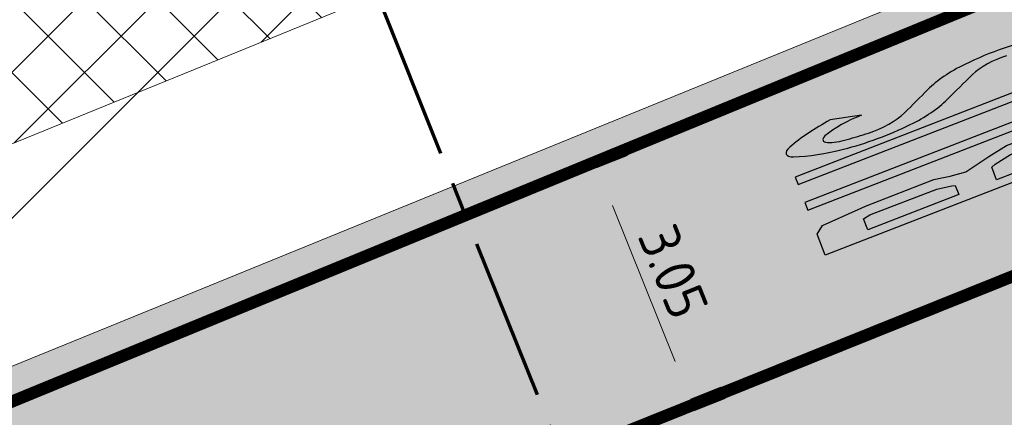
# Model space of a CAD drawing. Header units: metres. Extents: x 39929 to 50394, y 387420 to 399996.
# Tile 66 of 96: x 49062.38 to 49074.5, y 391656.61 to 391661.5. Entities that reach past the tile are written whole.
import ezdxf
from ezdxf.enums import TextEntityAlignment as Align

# ---------------------------------------------------------------- set-up
doc = ezdxf.new("R2010")
doc.units = ezdxf.units.M
doc.linetypes.add('XX-CENTER', pattern=[8, 5, -1, 1, -1])
doc.linetypes.add('ZZ-CENTER-SO', pattern=[8, 5, -1, 1, -1])
for name, color, linetype, lineweight in [('B-WE-VH-GESLOTENVERHARDING_ASFALT-G', 10, 'Continuous', 18), ('N-WE-VW-MARKERING_LANGS_STREEP_DOORGETROKKEN_015-G', 7, 'Continuous', 35), ('N-WE-VW-MARKERING_SYMBOOL-S', 7, 'Continuous', 25), ('Topo', 7, 'Continuous', 18), ('X-XX-AL-T18', 10, 'Continuous', 18), ('X-XX-AL-T50', 7, 'Continuous', 50), ('X-XX-AL-TEKENBLAD_KADER_BLAD4-VIEWPORT-G', 1, 'Continuous', 18), ('X-XX-AL-VERWIJZING_DOORSNEDE-G', 7, 'ZZ-CENTER-SO', 18), ('X-XX-AL_500-M', 7, 'Continuous', 18)]:
    doc.layers.add(name, color=color, linetype=linetype, lineweight=lineweight)
doc.layers.add('N-WE-VH-VERHARDING_ASFALT-A', color=251, linetype='Continuous', lineweight=18, transparency=0.25)
doc.layers.add('N-WE-VH-VERHARDING_ASFALT_FIETSPAD-A', color=151, linetype='Continuous', lineweight=18, transparency=0.25)
doc.styles.add('NLCS-ISO', font='NLCS-ISO.ttf')
doc.styles.add('NLCS-ISO-ANNOTATIVE-T25', font='NLCS-ISO.ttf', dxfattribs={"height": 2.5})
doc.dimstyles.new('NLCS-ANNOTATIVE-T25-PIJL_l2_h1', dxfattribs={"dimtxt": 2.5, "dimasz": 2.5, "dimexe": 2, "dimexo": 2, "dimgap": 0.7, "dimtad": 1, "dimzin": 0, "dimdsep": 46, "dimtxsty": 'NLCS-ISO-ANNOTATIVE-T25', "dimcen": 0, "dimdle": 2, "dimclrd": 256, "dimclre": 256, "dimclrt": 256, "dimadec": 1, "dimazin": 0, "dimtfac": 1, "dimtofl": 0, "dimtmove": 1, "dimatfit": 0, "dimfxl": 2, "dimfxlon": 1, "dimtfillclr": 256, "dimtolj": 1, "dimtzin": 0, "dimlwd": 18, "dimlwe": 18, "dimarcsym": 0})
picture_1 = doc.add_image_def('image1.tif', size_in_pixel=(8000, 10000))

# ---------------------------------------------------------------- blocks, each defined once
blk = doc.blocks.new('SVW-MARKERING_SYMBOOL_BUS_4.0')
h = blk.add_hatch(color=256)
h.dxf.hatch_style = 1
edge = h.paths.add_edge_path()
edge.add_ellipse((0.7177704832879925, 2.647408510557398), major_axis=(6.225772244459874e-14, 1.011255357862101), ratio=0.4150001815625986, start_angle=101.4583577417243, end_angle=136.8311568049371)
edge.add_ellipse((-7.546289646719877, -18.58131888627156), major_axis=(-1.148525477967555e-10, 28.09547815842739), ratio=0.415000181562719, start_angle=-44.348457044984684, end_angle=-43.16884319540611, ccw=False)
edge.add_ellipse((0.4524366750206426, 1.136125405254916), major_axis=(1.376574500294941e-14, 0.5225589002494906), ratio=0.4150001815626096, start_angle=258.8199556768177, end_angle=315.6515429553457, ccw=False)
edge.add_ellipse((2.926617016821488, -0.04220043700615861), major_axis=(8.24083000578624e-13, 5.554647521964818), ratio=0.4150001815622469, start_angle=78.81995567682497, end_angle=81.66488789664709)
edge.add_ellipse((0.4847366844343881, 0.8198720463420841), major_axis=(4.67669515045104e-14, 0.392214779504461), ratio=0.4150001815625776, start_angle=220.4985946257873, end_angle=261.66488789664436, ccw=False)
edge.add_ellipse((0.5479177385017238, 0.6416090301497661), major_axis=(0, 0.1577883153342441), ratio=0.4150001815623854, start_angle=139.5014053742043, end_angle=220.4985946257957, ccw=False)
edge.add_ellipse((0.6110987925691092, 0.8198720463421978), major_axis=(-1.119477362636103e-14, 0.3922147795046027), ratio=0.4150001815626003, start_angle=98.3351121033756, end_angle=139.5014053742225, ccw=False)
edge.add_ellipse((-1.830781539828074, -0.04220043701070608), major_axis=(-7.662365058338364e-13, 5.554647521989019), ratio=0.415000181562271, start_angle=-81.66488789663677, end_angle=-78.81995567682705)
edge.add_line((0.4306522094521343, 1.034805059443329), (0.3446728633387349, 0.6537839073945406))
edge.add_ellipse((0.9234619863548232, 1.034805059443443), major_axis=(-2.136418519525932e-13, 1.445782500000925), ratio=0.4150001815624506, start_angle=105.2802022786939, end_angle=118.6211953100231)
edge.add_ellipse((0.9234619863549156, 1.03480505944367), major_axis=(-2.626761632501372e-13, 1.445782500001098), ratio=0.4150001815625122, start_angle=118.6211953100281, end_angle=131.9621883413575)
edge.add_ellipse((0.5407275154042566, 0.2055076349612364), major_axis=(1.538721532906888e-17, 0.2055076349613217), ratio=0.4150001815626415, start_angle=131.9621883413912, end_angle=228.0378116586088)
edge.add_ellipse((0.1579930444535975, 1.03480505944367), major_axis=(9.760074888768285e-14, 1.445782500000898), ratio=0.4150001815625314, start_angle=228.0378116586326, end_angle=249.018905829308)
edge.add_ellipse((-0.006550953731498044, 1.186853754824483), major_axis=(2.113761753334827e-15, 1.870428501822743), ratio=0.4150001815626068, start_angle=249.0189058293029, end_angle=281.2202360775)
edge.add_ellipse((0.3484836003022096, 1.356562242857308), major_axis=(6.094150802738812e-14, 0.998253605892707), ratio=0.4150001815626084, start_angle=-78.77976392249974, end_angle=-42.93072153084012)
edge.add_ellipse((7.664867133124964, 20.30813287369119), major_axis=(-1.391499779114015e-10, 24.88558324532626), ratio=0.4150001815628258, start_angle=135.8220600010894, end_angle=137.0692784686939, ccw=False)
edge.add_ellipse((0.6376484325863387, 2.882076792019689), major_axis=(-1.386325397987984e-14, 0.5875256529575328), ratio=0.4150001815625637, start_angle=82.13090670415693, end_angle=135.8220600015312, ccw=False)
edge.add_ellipse((2.116239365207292, 2.389646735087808), major_axis=(5.614547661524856e-13, 4.184262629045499), ratio=0.4150001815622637, start_angle=78.3539368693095, end_angle=82.13090670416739, ccw=False)
edge.add_ellipse((0.6042815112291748, 3.140555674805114), major_axis=(2.626725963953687e-14, 0.464412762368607), ratio=0.4150001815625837, start_angle=43.809545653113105, end_angle=78.35393686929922, ccw=False)
edge.add_ellipse((0.5133866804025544, 3.368875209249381), major_axis=(4.450322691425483e-17, 0.1480251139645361), ratio=0.4150001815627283, start_angle=-43.80954565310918, end_angle=43.80954565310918, ccw=False)
edge.add_ellipse((0.3066827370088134, 2.976747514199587), major_axis=(3.010450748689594e-14, 0.7807787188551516), ratio=0.4150001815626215, start_angle=268.95552384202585, end_angle=309.7203131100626, ccw=False)
edge.add_line((0.6306522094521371, 2.962515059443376), (0.7166315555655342, 3.343536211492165))
edge.add_ellipse((0.04307853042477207, 2.837906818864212), major_axis=(5.230249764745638e-14, 1.69995604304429), ratio=0.4150001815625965, start_angle=-72.6962870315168, end_angle=-50.0613223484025)
edge.add_ellipse((0.5205769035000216, 3.801276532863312), major_axis=(8.076298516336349e-17, 0.199303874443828), ratio=0.4150001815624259, start_angle=-50.06132234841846, end_angle=50.06132234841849)
edge.add_ellipse((0.9947673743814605, 2.844580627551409), major_axis=(3.324524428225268e-14, 1.689560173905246), ratio=0.4150001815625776, start_angle=50.06132234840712, end_angle=73.63162350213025)
edge.add_ellipse((1.046499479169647, 2.807967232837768), major_axis=(-1.358289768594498e-14, 1.819481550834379), ratio=0.4150001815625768, start_angle=73.6316235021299, end_angle=101.4583577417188)
h = blk.add_hatch(color=256)
h.dxf.hatch_style = 1
h.paths.add_polyline_path([(-0.4814261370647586, 2.018803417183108), (-0.4613509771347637, 2.218733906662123), (-0.4457462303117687, 2.318733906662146), (-0.429707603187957, 2.418733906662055), (-0.429707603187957, 3.319975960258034), (-0.4341013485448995, 3.422191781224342), (-0.4613509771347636, 3.899975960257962), (-0.5350745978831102, 3.999975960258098), (-0.8113509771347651, 3.999975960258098), (-0.8113509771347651, 0), (-0.540222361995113, 0), (-0.4613509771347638, 0.09999999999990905), (-0.4235932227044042, 0.1999999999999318), (-0.3940933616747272, 0.2999999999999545), (-0.3720046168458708, 0.3999999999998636), (-0.3613509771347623, 1.434407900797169), (-0.407945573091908, 1.684407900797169)])
h.paths.add_polyline_path([(-0.7113509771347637, 2.19997596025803), (-0.7113509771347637, 3.399975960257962), (-0.5640721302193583, 3.399975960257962), (-0.5497076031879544, 3.310413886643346), (-0.5497076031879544, 2.428295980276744), (-0.5642721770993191, 2.337486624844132), (-0.5791047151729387, 2.242435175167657), (-0.5896055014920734, 2.199975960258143)], flags=16)
h.paths.add_polyline_path([(-0.5455948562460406, 1.69997596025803), (-0.5234162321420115, 1.649018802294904), (-0.482534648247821, 1.429671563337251), (-0.4906214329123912, 0.8993333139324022), (-0.509151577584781, 0.8154437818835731), (-0.5480788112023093, 0.7181627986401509), (-0.553033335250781, 0.6999759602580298), (-0.7113509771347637, 0.6999759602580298), (-0.7113509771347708, 1.69997596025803)], flags=16)
h = blk.add_hatch(color=256)
h.dxf.hatch_style = 1
h.paths.add_polyline_path([(0.2172655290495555, 3.999975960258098), (0.1172655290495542, 3.999975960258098), (0.1172655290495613, 0.7682449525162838, -0.1703755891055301), (0.04252605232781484, 0.5531472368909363, -0.5573747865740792), (-0.0425260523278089, 0.5531472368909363, -0.1687844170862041), (-0.1172655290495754, 0.7661177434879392), (-0.1172655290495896, 3.999975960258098), (-0.217265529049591, 3.999975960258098), (-0.2172655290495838, 0.4294442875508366, 0.1851683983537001), (-0.06341727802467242, 0.02826026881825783, 0.4456241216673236), (0.06341727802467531, 0.02826026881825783, 0.1851683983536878), (0.2172655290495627, 0.4294442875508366)])
blk.add_line((0.630652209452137, 2.962515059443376), (0.7166315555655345, 3.343536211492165))
at = {"flags": 128}
for points in [[(-0.8113509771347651, -2.403974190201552e-05), (-0.8113509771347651, 3.999975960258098), (-0.53507459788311, 3.999975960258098), (-0.4613509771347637, 3.899975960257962), (-0.4341013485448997, 3.422191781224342), (-0.429707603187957, 3.319975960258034), (-0.429707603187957, 2.418733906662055), (-0.4457462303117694, 2.318733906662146), (-0.4613509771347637, 2.218733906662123), (-0.4814261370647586, 2.018803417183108), (-0.4079455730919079, 1.684407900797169), (-0.3613509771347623, 1.434407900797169), (-0.3720046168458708, 0.3999999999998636), (-0.3940933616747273, 0.2999999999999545), (-0.4235932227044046, 0.1999999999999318), (-0.4613509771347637, 0.09999999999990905), (-0.540222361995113, 0), (-0.540222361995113, 0), (-0.8113509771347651, 0)], [(-0.5640721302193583, 3.399975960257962), (-0.5497076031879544, 3.310413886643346), (-0.5497076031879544, 2.428295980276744), (-0.5642721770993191, 2.337486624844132), (-0.5791047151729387, 2.242435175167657), (-0.5896055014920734, 2.199975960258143), (-0.7113509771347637, 2.19997596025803), (-0.7113509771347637, 3.399975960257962)], [(-0.5455948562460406, 1.69997596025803), (-0.5234162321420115, 1.649018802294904), (-0.482534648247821, 1.429671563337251), (-0.4906214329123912, 0.8993333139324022), (-0.509151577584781, 0.8154437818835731), (-0.5480788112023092, 0.7181627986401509), (-0.553033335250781, 0.6999759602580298), (-0.7113509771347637, 0.6999759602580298), (-0.7113509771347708, 1.69997596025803)]]:
    blk.add_lwpolyline(points, close=True, dxfattribs=at)
blk.add_lwpolyline([(0.06341727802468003, 0.02826026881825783, 0.1851683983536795), (0.2172655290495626, 0.4294442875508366), (0.2172655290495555, 3.999975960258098), (0.1172655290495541, 3.999975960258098), (0.1172655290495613, 0.7661177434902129, -0.1687844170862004), (0.04252605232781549, 0.5531472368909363, -0.5573747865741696), (-0.04252605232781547, 0.5531472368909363, -0.1687844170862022), (-0.1172655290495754, 0.7661177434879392), (-0.1172655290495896, 3.999975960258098), (-0.2172655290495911, 3.999975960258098), (-0.217265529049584, 0.4294442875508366, 0.1851683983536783), (-0.06341727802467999, 0.02826026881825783, 0.4456241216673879)], format="xyb", close=True, dxfattribs=at)
for centre, major_axis, ratio, start_param, end_param in [((0.5205769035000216, 3.801276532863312), (8.076298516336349e-17, 0.199303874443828), 0.4150001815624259, -0.8737349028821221, 0.8737349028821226), ((0.9947673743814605, 2.844580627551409), (3.324524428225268e-14, 1.689560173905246), 0.4150001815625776, 0.8737349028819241, 1.285114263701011), ((0.04307853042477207, 2.837906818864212), (5.230249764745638e-14, 1.69995604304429), 0.4150001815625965, -1.268789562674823, -0.8737349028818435), ((0.5133866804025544, 3.368875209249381), (4.450322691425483e-17, 0.1480251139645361), 0.4150001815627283, -0.7646208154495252, 0.764620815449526), ((0.6042815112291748, 3.140555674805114), (2.626725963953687e-14, 0.464412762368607), 0.4150001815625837, 0.7646208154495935, 1.367534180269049), ((0.3066827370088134, 2.976747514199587), (3.010450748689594e-14, 0.7807787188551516), 0.4150001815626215, 4.69415943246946, 5.40563922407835), ((1.046499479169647, 2.807967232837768), (-1.358289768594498e-14, 1.819481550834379), 0.4150001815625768, 1.285114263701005, 1.770782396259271), ((2.116239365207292, 2.389646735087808), (5.614547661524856e-13, 4.184262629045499), 0.4150001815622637, 1.367534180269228, 1.433454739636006), ((0.6376484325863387, 2.882076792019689), (-1.386325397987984e-14, 0.5875256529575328), 0.4150001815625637, 1.433454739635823, 2.370542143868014), ((0.7177704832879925, 2.647408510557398), (6.225772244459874e-14, 1.011255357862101), 0.4150001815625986, 1.770782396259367, 2.388154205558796), ((7.664867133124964, 20.30813287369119), (-1.391499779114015e-10, 24.88558324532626), 0.4150001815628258, 2.370542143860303, 2.39231021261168), ((0.3484836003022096, 1.356562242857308), (6.094150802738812e-14, 0.998253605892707), 0.4150001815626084, -1.374966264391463, -0.7492824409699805), ((-7.546289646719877, -18.58131888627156), (-1.148525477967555e-10, 28.09547815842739), 0.4150001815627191, -0.7740265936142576, -0.7534384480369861), ((0.4524366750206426, 1.136125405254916), (1.376574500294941e-14, 0.5225589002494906), 0.4150001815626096, 4.517260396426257, 5.509158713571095), ((-0.006550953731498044, 1.186853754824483), (2.113761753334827e-15, 1.870428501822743), 0.4150001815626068, 4.346199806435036, 4.908219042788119)]:
    blk.add_ellipse(centre, major_axis=major_axis, ratio=ratio, start_param=start_param, end_param=end_param)
blk = doc.blocks.new('*U306')
at = {"layer": 'X-XX-AL-VERWIJZING_DOORSNEDE-G', "color": 7, "linetype": 'XX-CENTER', "lineweight": 70, "ltscale": 2, "extrusion": (-0.9283961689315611, -0.3715919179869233, 0)}
blk.add_lwpolyline([(1.105872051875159e-12, 0), (174.86346935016, 0), (187.3162101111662, 0)], dxfattribs=at)
at = {"layer": 'X-XX-AL-T18', "style": 'NLCS-ISO'}
blk.add_attdef('777.07m.', (1.104478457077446, 0.1997156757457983), '', height=1.8, rotation=291.8138254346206, dxfattribs=at)
at = {"layer": 'X-XX-AL-T50', "style": 'NLCS-ISO'}
blk.add_attdef('77', text='', height=5, rotation=291.8138254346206, dxfattribs=at).set_placement((83.53113231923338, -168.3297730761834), align=Align.MIDDLE_CENTER)
blk = doc.blocks.new('*D320')
at = {"layer": 'Defpoints', "color": 0, "transparency": 16777216}
for p in [(49069.48860582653, 391659.6800563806), (49070.63390802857, 391656.8304000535), (49070.6339080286, 391656.8304000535)]:
    blk.add_point(p, dxfattribs=at)
at = {"layer": 'X-XX-AL_500-M', "lineweight": 18, "transparency": 16777216}
for p, q in [((49069.48860582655, 391659.6800563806), (49069.85975169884, 391659.8292232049)), ((49069.675064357, 391659.2161240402), (49070.44744949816, 391657.2943323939)), ((49070.6339080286, 391656.8304000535), (49071.00505390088, 391656.9795668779))]:
    blk.add_line(p, q, dxfattribs=at)
at = {"layer": 'X-XX-AL_500-M', "transparency": 16777216}
for points in [[(49069.75238641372, 391659.2472004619), (49069.59774230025, 391659.1850476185), (49069.48860582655, 391659.6800563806)], [(49070.52477155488, 391657.3254088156), (49070.37012744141, 391657.2632559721), (49070.6339080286, 391656.8304000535)]]:
    blk.add_solid(points, dxfattribs=at)
at = {"layer": 'X-XX-AL_500-M', "transparency": 16777216, "insert": (49070.42312415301, 391658.4006658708), "char_height": 0.5, "attachment_point": 5, "rotation": 291.8956328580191, "style": 'NLCS-ISO-ANNOTATIVE-T25'}
blk.add_mtext('\\A1;3.05', dxfattribs=at)
blk = doc.blocks.new('*D321')
at = {"layer": 'Defpoints', "color": 0, "transparency": 16777216}
for p in [(49070.68984558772, 391656.6912203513), (49071.80859677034, 391653.9076263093), (49071.80859677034, 391653.9076263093)]:
    blk.add_point(p, dxfattribs=at)
at = {"layer": 'X-XX-AL_500-M', "lineweight": 18, "transparency": 16777216}
for p, q in [((49070.68984558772, 391656.6912203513), (49071.06099146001, 391656.8403871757)), ((49070.87630411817, 391656.2272880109), (49071.62213823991, 391654.3715586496)), ((49071.80859677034, 391653.9076263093), (49072.17974264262, 391654.0567931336))]:
    blk.add_line(p, q, dxfattribs=at)
at = {"layer": 'X-XX-AL_500-M', "transparency": 16777216}
for points in [[(49070.95362617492, 391656.2583644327), (49070.79898206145, 391656.1962115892), (49070.68984558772, 391656.6912203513)], [(49071.69946029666, 391654.4026350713), (49071.54481618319, 391654.3404822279), (49071.80859677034, 391653.9076263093)]]:
    blk.add_solid(points, dxfattribs=at)
at = {"layer": 'X-XX-AL_500-M', "transparency": 16777216, "insert": (49071.61108840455, 391655.444860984), "char_height": 0.5, "attachment_point": 5, "rotation": 291.8956328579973, "style": 'NLCS-ISO-ANNOTATIVE-T25'}
blk.add_mtext('\\A1;3.00', dxfattribs=at)

msp = doc.modelspace()

# ---------------------------------------------------------------- hatches: boundary and pattern name
at = {"layer": 'N-WE-VH-VERHARDING_ASFALT-A', "transparency": 33554508}
h = msp.add_hatch(color=256, dxfattribs=at)
h.dxf.hatch_style = 1
edge = h.paths.add_edge_path(flags=16)
edge.add_line((49093.09134716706, 391670.6922210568), (49091.47232629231, 391674.0087480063))
edge.add_line((49091.47232629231, 391674.0087480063), (49093.76285186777, 391675.0104927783))
edge.add_line((49093.76285186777, 391675.0104927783), (49093.91219121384, 391674.6690229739))
edge.add_line((49093.91219121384, 391674.6690229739), (49094.89951232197, 391671.5449081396))
edge.add_arc((49093.98254990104, 391671.1458769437), 1.000022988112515, -153.0221855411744, 23.51705465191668, ccw=False)
edge = h.paths.add_edge_path(flags=16)
edge.add_line((49111.02041476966, 391666.817563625), (49112.77549576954, 391667.5328518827))
edge.add_line((49112.77549576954, 391667.5328518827), (49113.55123081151, 391665.6876995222))
edge.add_line((49113.55123081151, 391665.6876995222), (49111.77792458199, 391664.9665702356))
edge.add_arc((49111.39988005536, 391665.8923576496), 1.000000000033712, 112.3005651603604, 292.2126086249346, ccw=False)
edge = h.paths.add_edge_path(flags=16)
edge.add_line((49092.56075814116, 391677.7591234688), (49090.27023256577, 391676.7573786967))
edge.add_line((49090.27023256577, 391676.7573786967), (49090.12197433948, 391677.0963764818))
edge.add_arc((49112.42467565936, 391681.8925196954), 22.81257275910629, 186.5608314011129, 192.136488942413, ccw=False)
edge.add_arc((49100.83540349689, 391680.5466793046), 11.14543184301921, 172.5144302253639, 186.4947256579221, ccw=False)
edge.add_arc((49090.31161775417, 391681.9392722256), 0.5299999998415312, 94.90467669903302, 173.5655950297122, ccw=False)
edge.add_line((49090.26630368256, 391682.4673315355), (49090.60889672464, 391682.4967302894))
edge.add_arc((49090.65421079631, 391681.9686709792), 0.5300000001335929, 16.692782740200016, 94.90467670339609, ccw=False)
edge.add_arc((49253.1503804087, 391730.2749077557), 168.9943291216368, 196.5555293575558, 197.9838400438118)
edge.add_line((49092.4124999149, 391678.0981212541), (49092.56075814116, 391677.7591234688))
h.paths.add_polyline_path([(49129.43756416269, 391672.1511516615), (49142.362, 391677.956), (49152.59050000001, 391682.525), (49162.819, 391687.094), (49177.257, 391693.575), (49177.292, 391693.592), (49170.038, 391690.3345), (49162.819, 391687.094), (49152.59050000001, 391682.525), (49142.362, 391677.956), (49129.43756416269, 391672.1511516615), (49123.30195669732, 391669.6573770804), (49117.70787462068, 391667.3830094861), (49123.30195669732, 391669.6573770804)], flags=0)
edge = h.paths.add_edge_path(flags=16)
edge.add_line((49176.3690000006, 391695.6779999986), (49169.063, 391691.991))
edge.add_line((49169.063, 391691.991), (49157.97676718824, 391685.9613799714))
edge.add_line((49157.97676718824, 391685.9613799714), (49145.384, 391680.898))
edge.add_line((49145.384, 391680.898), (49132.89157030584, 391675.738262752))
edge.add_line((49132.89157030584, 391675.738262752), (49128.72664061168, 391674.0180255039))
edge.add_line((49128.72664061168, 391674.0180255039), (49128.56390743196, 391673.950932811))
edge.add_line((49128.56390743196, 391673.950932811), (49116.95943626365, 391669.2348671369))
edge.add_line((49116.95943626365, 391669.2348671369), (49117.70787462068, 391667.3830094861))
edge.add_line((49117.70787462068, 391667.3830094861), (49123.30195669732, 391669.6573770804))
edge.add_line((49123.30195669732, 391669.6573770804), (49129.43756416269, 391672.1511516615))
edge.add_line((49129.43756416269, 391672.1511516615), (49135.8985, 391675.053))
edge.add_line((49135.8985, 391675.053), (49142.362, 391677.956))
edge.add_line((49142.362, 391677.956), (49152.59050000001, 391682.525))
edge.add_line((49152.59050000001, 391682.525), (49162.819, 391687.094))
edge.add_line((49162.819, 391687.094), (49170.038, 391690.3345))
edge.add_line((49170.038, 391690.3345), (49177.292, 391693.592))
edge.add_line((49177.292, 391693.592), (49177.3487019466, 391693.6186630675))
edge.add_line((49177.3487019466, 391693.6186630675), (49187.06922782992, 391698.2470051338))
edge.add_line((49187.06922782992, 391698.2470051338), (49196.02824515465, 391702.5143210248))
edge.add_arc((49195.80033172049, 391702.9928139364), 0.529999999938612, 295.469168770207, 383.6903902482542)
edge.add_line((49196.28566861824, 391703.2057648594), (49196.12207442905, 391703.5786127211))
edge.add_arc((49195.63673753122, 391703.3656617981), 0.5300000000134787, 23.69039024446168, 111.9116116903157)
edge.add_line((49195.43895435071, 391703.8573749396), (49181.0210000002, 391698.0580000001))
edge.add_line((49181.0210000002, 391698.0580000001), (49176.3690000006, 391695.6779999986))
edge = h.paths.add_edge_path(flags=16)
edge.add_line((49102.81282452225, 391652.0746245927), (49104.46222710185, 391649.2989834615))
edge.add_arc((49104.00660252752, 391649.0282321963), 0.5300000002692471, -56.12687225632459, 30.720560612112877, ccw=False)
edge.add_line((49104.30200108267, 391648.5881870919), (49102.94435879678, 391647.6768133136))
edge.add_arc((49102.64896024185, 391648.1168584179), 0.5300000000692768, 189.860743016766, 303.8731277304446, ccw=False)
edge.add_line((49102.1267899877, 391648.0260937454), (49101.50698781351, 391651.5918231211))
edge.add_arc((49102.02915806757, 391651.6825877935), 0.5299999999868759, 110.29065181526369, 189.8607430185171, ccw=False)
edge.add_line((49101.84536327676, 391652.1796989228), (49102.17340515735, 391652.3009844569))
edge.add_arc((49102.35719994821, 391651.8038733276), 0.5300000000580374, 30.720560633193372, 110.29065181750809, ccw=False)
edge = h.paths.add_edge_path(flags=16)
edge.add_line((49084.81411249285, 391656.4941874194), (49083.50307978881, 391655.9672717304))
edge.add_line((49083.50307978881, 391655.9672717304), (49082.75724566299, 391657.8230010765))
edge.add_line((49082.75724566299, 391657.8230010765), (49084.06827837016, 391658.3499167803))
edge.add_arc((49084.44119543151, 391657.4220520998), 0.9999999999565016, -68.10436711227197, 111.89563288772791, ccw=False)
edge = h.paths.add_edge_path(flags=16)
edge.add_line((49105.78353832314, 391645.8848116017), (49108.08722941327, 391638.8248339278))
edge.add_arc((49107.58337467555, 391638.6604246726), 0.5299999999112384, -66.57183898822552, 18.07165398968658, ccw=False)
edge.add_line((49107.79410210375, 391638.1741182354), (49107.44034366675, 391638.0208268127))
edge.add_arc((49107.2296162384, 391638.5071332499), 0.5299999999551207, 207.8580555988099, 293.42816102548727, ccw=False)
edge.add_line((49106.76103902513, 391638.2594734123), (49103.44028269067, 391644.542408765))
edge.add_arc((49103.90679676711, 391644.7939333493), 0.5299999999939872, 123.8731277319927, 208.331661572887, ccw=False)
edge.add_line((49103.6113982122, 391645.2339784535), (49104.98560065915, 391646.1564689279))
edge.add_arc((49105.28099921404, 391645.7164238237), 0.5299999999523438, 18.524660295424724, 123.8731277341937, ccw=False)
h.paths.add_polyline_path([(49080.58604266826, 391656.9503753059), (49081.33187678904, 391655.0946459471), (49080.49679858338, 391654.759020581), (49079.75096445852, 391656.6147499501)], flags=16)
h.paths.add_polyline_path([(49078.63752684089, 391656.1672494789), (49079.38336096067, 391654.3115201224), (49066.72039890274, 391649.2221631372), (49066.657, 391649.331), (49048.15, 391641.754), (49032.888, 391635.325), (49012.421, 391625.468), (49005.288, 391622.884), (49004.68, 391624.58), (49004.33550816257, 391625.7832759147), (49015.266, 391630.358), (49026.617, 391634.91), (49038.106, 391639.599), (49050.272, 391644.615), (49065.98302188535, 391651.0602915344), (49065.97576727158, 391651.0783757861)], flags=16)
edge = h.paths.add_edge_path(flags=16)
edge.add_line((49004.13458799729, 391625.6991850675), (49005.07899029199, 391622.8153345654))
edge.add_line((49005.07899029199, 391622.8153345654), (48997.40611121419, 391620.2946400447))
edge.add_line((48997.40611121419, 391620.2946400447), (48987.3843350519, 391617.5067970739))
edge.add_arc((48987.24229384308, 391618.0174087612), 0.5300000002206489, 198.6382650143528, 285.5454254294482, ccw=False)
edge.add_line((48986.74008959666, 391617.8480248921), (48986.61275584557, 391618.2255552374))
edge.add_arc((48987.1149600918, 391618.3949391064), 0.5299999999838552, 111.5782285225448, 198.6382650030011, ccw=False)
edge.add_line((48986.92004134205, 391618.8877947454), (49004.13458799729, 391625.6991850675))
h.paths.add_polyline_path([(49115.00577685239, 391668.4475112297), (49115.84737545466, 391668.7839409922), (49116.59320957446, 391666.9282116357), (49115.75813139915, 391666.592586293)], flags=16)
edge = h.paths.add_edge_path()
edge.add_line((49140.98, 391672.201), (49159.24291366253, 391680.4291471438))
edge.add_line((49159.24291366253, 391680.4291471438), (49166.59482732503, 391683.8302942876))
edge.add_arc((49105.10274285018, 391820.6466804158), 149.9999998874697, 294.2015199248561, 295.1555681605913)
edge.add_arc((50994.34077186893, 387797.7167124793), 4294.455631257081, 114.6913055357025, 115.1555681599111, ccw=False)
edge.add_line((49200.42123265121, 391699.5370383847), (49223.59073551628, 391710.1064524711))
edge.add_line((49223.59073551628, 391710.1064524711), (49246.82250807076, 391720.5382845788))
edge.add_line((49246.82250807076, 391720.5382845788), (49254.53760231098, 391723.7209950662))
edge.add_line((49254.53760231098, 391723.7209950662), (49251.60784800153, 391730.5094467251))
edge.add_line((49251.60784800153, 391730.5094467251), (49224.45925, 391720.20025))
edge.add_line((49224.45925, 391720.20025), (49196.07518949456, 391708.987753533))
edge.add_line((49196.07518949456, 391708.987753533), (49192.31719802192, 391707.4165083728))
edge.add_line((49192.31719802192, 391707.4165083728), (49154.86028015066, 391696.1720432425))
edge.add_line((49154.86028015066, 391696.1720432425), (49125.52143601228, 391684.1796306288))
edge.add_line((49125.52143601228, 391684.1796306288), (49112.64666212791, 391678.9458400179))
edge.add_line((49112.64666212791, 391678.9458400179), (49112.72667504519, 391678.9924198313))
edge.add_line((49112.72667504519, 391678.9924198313), (49111.03663551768, 391678.6992500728))
edge.add_line((49111.03663551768, 391678.6992500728), (49107.746, 391678.354))
edge.add_line((49107.746, 391678.354), (49105.953, 391678.319))
edge.add_line((49105.953, 391678.319), (49104.81599999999, 391678.6930000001))
edge.add_line((49104.81599999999, 391678.6930000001), (49103.894, 391679.295))
edge.add_line((49103.894, 391679.295), (49103.225, 391679.18))
edge.add_line((49103.225, 391679.18), (49100.16, 391681.611))
edge.add_line((49100.16, 391681.611), (49098.424, 391684.931))
edge.add_line((49098.424, 391684.931), (49098.008, 391685.925))
edge.add_line((49098.008, 391685.925), (49097.525, 391687.921))
edge.add_line((49097.525, 391687.921), (49097.28, 391690.355))
edge.add_line((49097.28, 391690.355), (49097.313, 391692.637))
edge.add_line((49097.313, 391692.637), (49097.968, 391695.706))
edge.add_line((49097.968, 391695.706), (49098.602, 391697.048))
edge.add_line((49098.602, 391697.048), (49099.21437354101, 391697.9415826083))
edge.add_line((49099.21437354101, 391697.9415826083), (49099.648, 391698.439))
edge.add_line((49099.648, 391698.439), (49103.41364659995, 391702.6570484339))
edge.add_line((49103.41364659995, 391702.6570484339), (49104.114, 391703.503))
edge.add_line((49104.114, 391703.503), (49100.52325564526, 391708.1105520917))
edge.add_line((49100.52325564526, 391708.1105520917), (49094.4008480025, 391703.1982630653))
edge.add_line((49094.4008480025, 391703.1982630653), (49092.42308900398, 391701.7853827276))
edge.add_line((49092.42308900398, 391701.7853827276), (49090.493, 391700.672))
edge.add_line((49090.493, 391700.672), (49089.243, 391700.144))
edge.add_line((49089.243, 391700.144), (49087.579, 391699.604))
edge.add_line((49087.579, 391699.604), (49086.194, 391699.327))
edge.add_line((49086.194, 391699.327), (49085.049, 391699.243))
edge.add_line((49085.049, 391699.243), (49083.904, 391699.159))
edge.add_line((49083.904, 391699.159), (49082.846, 391699.164))
edge.add_line((49082.846, 391699.164), (49081.889, 391699.303))
edge.add_line((49081.889, 391699.303), (49079.933, 391699.769))
edge.add_line((49079.933, 391699.769), (49077.574, 391696.042))
edge.add_line((49077.574, 391696.042), (49078.224, 391695.547))
edge.add_line((49078.224, 391695.547), (49078.8175, 391694.826))
edge.add_line((49078.8175, 391694.826), (49079.411, 391694.105))
edge.add_line((49079.411, 391694.105), (49079.961, 391693.173))
edge.add_line((49079.961, 391693.173), (49080.489, 391691.798))
edge.add_line((49080.489, 391691.798), (49080.69, 391690.556))
edge.add_line((49080.69, 391690.556), (49080.90100950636, 391688.1808943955))
edge.add_line((49080.90100950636, 391688.1808943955), (49080.8765, 391686.323))
edge.add_line((49080.8765, 391686.323), (49080.775, 391684.245))
edge.add_line((49080.775, 391684.245), (49080.62, 391682.91))
edge.add_line((49080.62, 391682.91), (49079.952, 391680.176))
edge.add_line((49079.952, 391680.176), (49082.416, 391679.529))
edge.add_line((49082.416, 391679.529), (49083.498, 391679.539))
edge.add_line((49083.498, 391679.539), (49083.846, 391677.631))
edge.add_line((49083.846, 391677.631), (49084.082, 391674.051))
edge.add_line((49084.082, 391674.051), (49084.053, 391670.611))
edge.add_line((49084.053, 391670.611), (49084.017, 391669.89))
edge.add_line((49084.017, 391669.89), (49083.62928734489, 391668.5730030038))
edge.add_line((49083.62928734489, 391668.5730030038), (49083.081, 391667.563))
edge.add_line((49083.081, 391667.563), (49082.544, 391666.81))
edge.add_line((49082.544, 391666.81), (49082.009, 391666.182))
edge.add_line((49082.009, 391666.182), (49081.292, 391665.488))
edge.add_line((49081.292, 391665.488), (49079.871, 391664.491))
edge.add_line((49079.871, 391664.491), (49077.77715639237, 391663.5688321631))
edge.add_line((49077.77715639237, 391663.5688321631), (49077.07570994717, 391663.2711205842))
edge.add_line((49077.07570994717, 391663.2711205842), (49057.12228903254, 391655.1351642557))
edge.add_line((49057.12228903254, 391655.1351642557), (49051.132, 391652.513))
edge.add_line((49051.132, 391652.513), (49041.363, 391645.925))
edge.add_line((49041.363, 391645.925), (49037.25, 391644.1245))
edge.add_line((49037.25, 391644.1245), (49028.756, 391640.5685000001))
edge.add_line((49028.756, 391640.5685000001), (49016.704, 391635.627))
edge.add_line((49016.704, 391635.627), (49005.658, 391631.191))
edge.add_line((49005.658, 391631.191), (48997.34632720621, 391627.8791990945))
edge.add_line((48997.34632720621, 391627.8791990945), (48987.226, 391623.897))
edge.add_line((48987.226, 391623.897), (48977.103, 391619.973))
edge.add_line((48977.103, 391619.973), (48970.82762979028, 391617.8117462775))
edge.add_line((48970.82762979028, 391617.8117462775), (48962.962, 391615.081))
edge.add_line((48962.962, 391615.081), (48951.262, 391611.356))
edge.add_line((48951.262, 391611.356), (48942.617, 391608.597))
edge.add_line((48942.617, 391608.597), (48937.094, 391607.089))
edge.add_line((48937.094, 391607.089), (48933.18163374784, 391606.174796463))
edge.add_line((48933.18163374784, 391606.174796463), (48902.54292098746, 391598.5967962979))
edge.add_line((48902.54292098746, 391598.5967962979), (48904.34653898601, 391591.3408313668))
edge.add_line((48904.34653898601, 391591.3408313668), (48909.779, 391592.691))
edge.add_line((48909.779, 391592.691), (48915.481, 391594.1575))
edge.add_line((48915.481, 391594.1575), (48921.183, 391595.624))
edge.add_line((48921.183, 391595.624), (48929.796, 391597.807))
edge.add_line((48929.796, 391597.807), (48937.765, 391599.733))
edge.add_line((48937.765, 391599.733), (48943.738, 391601.216))
edge.add_line((48943.738, 391601.216), (48949.711, 391602.699))
edge.add_line((48949.711, 391602.699), (48957.891, 391604.7865))
edge.add_line((48957.891, 391604.7865), (48966.071, 391606.874))
edge.add_line((48966.071, 391606.874), (48977.577, 391609.991))
edge.add_line((48977.577, 391609.991), (48990.188, 391613.548))
edge.add_line((48990.188, 391613.548), (48995.094, 391614.985))
edge.add_line((48995.094, 391614.985), (49001.813, 391616.949))
edge.add_line((49001.813, 391616.949), (49006.974, 391618.44))
edge.add_line((49006.974, 391618.44), (49012.8115, 391619.9615))
edge.add_line((49012.8115, 391619.9615), (49022.7195, 391622.515))
edge.add_line((49022.7195, 391622.515), (49032.081, 391624.888))
edge.add_line((49032.081, 391624.888), (49041.624, 391627.148))
edge.add_line((49041.624, 391627.148), (49046.461, 391628.246))
edge.add_line((49046.461, 391628.246), (49051.298, 391629.344))
edge.add_line((49051.298, 391629.344), (49059.15172424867, 391631.2818946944))
edge.add_line((49059.15172424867, 391631.2818946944), (49064.984, 391632.721))
edge.add_line((49064.984, 391632.721), (49065.117, 391632.506))
edge.add_line((49065.117, 391632.506), (49066.6035, 391632.9865))
edge.add_line((49066.6035, 391632.9865), (49065.247, 391636.082))
edge.add_line((49065.247, 391636.082), (49065.0355108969, 391636.5043725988))
edge.add_arc((49065.96337556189, 391636.8772896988), 1.000000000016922, 112.01535483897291, 201.8956352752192, ccw=False)
edge.add_line((49065.58852050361, 391637.8043731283), (49083.16931292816, 391644.8915941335))
edge.add_line((49083.16931292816, 391644.8915941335), (49084.29013491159, 391645.3207213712))
edge.add_line((49084.29013491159, 391645.3207213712), (49084.63344484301, 391645.4587006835))
edge.add_arc((49084.83109088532, 391644.9669324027), 0.530000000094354, 21.89563287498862, 111.8956328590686, ccw=False)
edge.add_line((49085.32285916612, 391645.1645784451), (49085.74253022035, 391644.1399324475))
edge.add_line((49085.74253022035, 391644.1399324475), (49086.87738071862, 391640.8712386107))
edge.add_line((49086.87738071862, 391640.8712386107), (49086.53362632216, 391640.730952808))
edge.add_arc((49086.73127236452, 391640.2391845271), 0.5300000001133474, 21.895632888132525, 111.8956328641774, ccw=False)
edge.add_line((49087.22304064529, 391640.4368305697), (49087.75999160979, 391639.1006855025))
edge.add_arc((49087.26822332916, 391638.90303946), 0.5299999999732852, -68.10436711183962, 21.895632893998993, ccw=False)
edge.add_line((49087.46586937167, 391638.4112711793), (49091.921, 391640.519))
edge.add_line((49091.921, 391640.519), (49090.538, 391640.772))
edge.add_line((49090.538, 391640.772), (49089.18, 391642.148))
edge.add_line((49089.18, 391642.148), (49089.30671815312, 391642.7582452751))
edge.add_line((49089.30671815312, 391642.7582452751), (49093.113, 391645.034))
edge.add_line((49093.113, 391645.034), (49095.271, 391644.561))
edge.add_line((49095.271, 391644.561), (49096.787, 391643.666))
edge.add_line((49096.787, 391643.666), (49097.323, 391644.013))
edge.add_line((49097.323, 391644.013), (49099.242, 391642.149))
edge.add_line((49099.242, 391642.149), (49100.683, 391639.988))
edge.add_line((49100.683, 391639.988), (49102.38412834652, 391637.1009659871))
edge.add_line((49102.38412834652, 391637.1009659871), (49103.55251530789, 391634.6273828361))
edge.add_line((49103.55251530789, 391634.6273828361), (49104.31228325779, 391632.7766190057))
edge.add_line((49104.31228325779, 391632.7766190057), (49104.67285867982, 391631.1964896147))
edge.add_line((49104.67285867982, 391631.1964896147), (49105.10132466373, 391629.3166879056))
edge.add_line((49105.10132466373, 391629.3166879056), (49105.19866263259, 391626.9789418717))
edge.add_line((49105.19866263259, 391626.9789418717), (49105.20832933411, 391624.9332547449))
edge.add_line((49105.20832933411, 391624.9332547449), (49104.95523073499, 391623.404445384))
edge.add_line((49104.95523073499, 391623.404445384), (49104.4483460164, 391621.3472676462))
edge.add_line((49104.4483460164, 391621.3472676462), (49103.9809067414, 391620.4309501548))
edge.add_line((49103.9809067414, 391620.4309501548), (49102.91099257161, 391618.7487094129))
edge.add_line((49102.91099257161, 391618.7487094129), (49102.476, 391617.911))
edge.add_line((49102.476, 391617.911), (49102.39798623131, 391617.2381473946))
edge.add_line((49102.39798623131, 391617.2381473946), (49101.94363372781, 391616.6063138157))
edge.add_line((49101.94363372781, 391616.6063138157), (49101.01016552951, 391615.4635646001))
edge.add_line((49101.01016552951, 391615.4635646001), (49098.65203439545, 391612.9245585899))
edge.add_line((49098.65203439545, 391612.9245585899), (49096.29390326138, 391610.3855525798))
edge.add_line((49096.29390326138, 391610.3855525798), (49093.93577212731, 391607.8465465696))
edge.add_line((49093.93577212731, 391607.8465465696), (49091.57764099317, 391605.3075405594))
edge.add_line((49091.57764099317, 391605.3075405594), (49088.931, 391602.802))
edge.add_line((49088.931, 391602.802), (49092.056, 391599.424))
edge.add_line((49092.056, 391599.424), (49093.89109029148, 391601.3485756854))
edge.add_line((49093.89109029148, 391601.3485756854), (49096.39079824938, 391601.3777428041))
edge.add_line((49096.39079824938, 391601.3777428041), (49100.86628225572, 391605.3666414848))
edge.add_line((49100.86628225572, 391605.3666414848), (49108.85665183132, 391613.2673530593))
edge.add_arc((49085.82488648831, 391632.0209137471), 29.7011490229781, 320.8458774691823, 373.2076492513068)
edge.add_line((49114.74039284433, 391638.8070573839), (49113.67701425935, 391644.0872634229))
edge.add_line((49113.67701425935, 391644.0872634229), (49112.642, 391649.6695))
edge.add_line((49112.642, 391649.6695), (49112.284, 391651.249))
edge.add_line((49112.284, 391651.249), (49112.51823797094, 391656.0566928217))
edge.add_line((49112.51823797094, 391656.0566928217), (49112.945, 391657.5140000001))
edge.add_line((49112.945, 391657.5140000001), (49113.724, 391658.7550000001))
edge.add_line((49113.724, 391658.7550000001), (49114.3, 391659.488))
edge.add_line((49114.3, 391659.488), (49115.53399999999, 391660.576))
edge.add_line((49115.53399999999, 391660.576), (49115.79599999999, 391660.74))
edge.add_line((49115.79599999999, 391660.74), (49117.75632919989, 391662.1963253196))
edge.add_line((49117.75632919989, 391662.1963253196), (49119.45831066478, 391662.9319879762))
edge.add_line((49119.45831066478, 391662.9319879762), (49121.857, 391663.775))
edge.add_line((49121.857, 391663.775), (49126.81, 391665.9605))
edge.add_line((49126.81, 391665.9605), (49140.98, 391672.201))
at = {"layer": 'N-WE-VH-VERHARDING_ASFALT_FIETSPAD-A', "transparency": 33554508}
h = msp.add_hatch(dxfattribs=at)
h.set_pattern_fill('ANSI37', color=256, scale=0.2)
h.set_pattern_definition([(45, (0, 0), (-0.4490128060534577, 0.4490128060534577), []), (135, (0, 0), (-0.4490128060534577, -0.4490128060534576), [])])
edge = h.paths.add_edge_path()
edge.add_line((49076.1808081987, 391665.4977510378), (49076.52411742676, 391665.6357300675))
edge.add_arc((49076.72176347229, 391665.143961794), 0.5299999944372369, 21.89565767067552, 111.89563348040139, ccw=False)
edge.add_line((49077.21353166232, 391665.3416080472), (49077.91088700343, 391663.6065010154))
edge.add_line((49077.91088700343, 391663.6065010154), (49079.871, 391664.491))
edge.add_line((49079.871, 391664.491), (49079.699, 391664.991))
edge.add_line((49079.699, 391664.991), (49079.604, 391665.487))
edge.add_line((49079.604, 391665.487), (49079.628, 391666.056))
edge.add_line((49079.628, 391666.056), (49079.725, 391666.656))
edge.add_line((49079.725, 391666.656), (49079.94493085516, 391667.4378541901))
edge.add_line((49079.94493085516, 391667.4378541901), (49080.263, 391668.367))
edge.add_line((49080.263, 391668.367), (49080.631, 391669.043))
edge.add_line((49080.631, 391669.043), (49081.026, 391669.544))
edge.add_line((49081.026, 391669.544), (49081.588, 391670.01))
edge.add_line((49081.588, 391670.01), (49082.226, 391670.332))
edge.add_line((49082.226, 391670.332), (49082.892, 391670.493))
edge.add_line((49082.892, 391670.493), (49084.053, 391670.611))
edge.add_line((49084.053, 391670.611), (49084.082, 391674.051))
edge.add_line((49084.082, 391674.051), (49079.868, 391671.907))
edge.add_line((49079.868, 391671.907), (49080.4235, 391673.425))
edge.add_line((49080.4235, 391673.425), (49080.979, 391674.943))
edge.add_line((49080.979, 391674.943), (49081.814, 391677.549))
edge.add_line((49081.814, 391677.549), (49082.416, 391679.529))
edge.add_line((49082.416, 391679.529), (49079.952, 391680.176))
edge.add_line((49079.952, 391680.176), (49079.40949999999, 391678.0935))
edge.add_line((49079.40949999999, 391678.0935), (49078.557, 391675.403))
edge.add_arc((49060.91053989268, 391682.6381456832), 19.07209708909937, 298.7054490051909, 337.70610110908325, ccw=False)
edge.add_line((49070.071, 391665.91), (49069.095, 391665.419))
edge.add_line((49069.095, 391665.419), (49059.242, 391661.444))
edge.add_line((49059.242, 391661.444), (49059.268, 391661.295))
edge.add_line((49059.268, 391661.295), (49059.294, 391661.146))
edge.add_line((49059.294, 391661.146), (49054.533, 391658.361))
edge.add_line((49054.533, 391658.361), (49053.68965467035, 391657.735560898))
edge.add_line((49053.68965467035, 391657.735560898), (49049.295, 391654.45))
edge.add_line((49049.295, 391654.45), (49045.91100000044, 391652.3190000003))
edge.add_line((49045.91100000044, 391652.3190000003), (49044.856, 391651.719))
edge.add_line((49044.856, 391651.719), (49044.684, 391651.818))
edge.add_line((49044.684, 391651.818), (49041.1265, 391650.426))
edge.add_line((49041.1265, 391650.426), (49037.569, 391649.034))
edge.add_line((49037.569, 391649.034), (49030.976, 391646.942))
edge.add_line((49030.976, 391646.942), (49025.475, 391645.311))
edge.add_line((49025.475, 391645.311), (49019.63603361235, 391643.9880581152))
edge.add_line((49019.63603361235, 391643.9880581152), (49015.82886746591, 391643.1518527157))
edge.add_line((49015.82886746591, 391643.1518527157), (49016.42145556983, 391640.6406795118))
edge.add_line((49016.42145556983, 391640.6406795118), (49021.113, 391641.616))
edge.add_line((49021.113, 391641.616), (49026.152, 391642.852))
edge.add_line((49026.152, 391642.852), (49032.171, 391644.668))
edge.add_line((49032.171, 391644.668), (49044.376, 391648.818))
edge.add_line((49044.376, 391648.818), (49049.72, 391651.97))
edge.add_line((49049.72, 391651.97), (49055.044, 391655.901))
edge.add_line((49055.044, 391655.901), (49059.296, 391658.464))
edge.add_line((49059.296, 391658.464), (49062.235, 391659.951))
edge.add_line((49062.235, 391659.951), (49068.647, 391662.57))
edge.add_line((49068.647, 391662.57), (49076.1808081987, 391665.4977510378))
at = {"layer": 'X-XX-AL-TEKENBLAD_KADER_BLAD4-VIEWPORT-G'}
h = msp.add_hatch(dxfattribs=at)
h.set_pattern_fill('ANSI31', color=256, scale=10)
h.set_pattern_definition([(45, (0, 0), (-22.45064030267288, 22.45064030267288), [])])
h.paths.add_polyline_path([(48854.833, 391541.357), (49369.956, 391541.357), (49369.956, 391845.8535), (48854.833, 391845.8535)])

# ---------------------------------------------------------------- linework, layer by layer
at = {"layer": 'B-WE-VH-GESLOTENVERHARDING_ASFALT-G', "flags": 128}
msp.add_lwpolyline([(49028.756, 391640.5685000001), (49037.25, 391644.1245), (49041.363, 391645.925), (49051.132, 391652.513), (49057.12228903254, 391655.1351642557), (49077.07570994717, 391663.2711205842), (49077.91088700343, 391663.6065010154), (49079.871, 391664.491), (49081.292, 391665.488), (49082.009, 391666.182), (49082.544, 391666.81), (49083.081, 391667.563), (49083.62928734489, 391668.5730030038), (49084.017, 391669.89)], dxfattribs=at)
msp.add_lwpolyline([(49081.026, 391669.544), (49080.631, 391669.043), (49080.263, 391668.367), (49079.94493085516, 391667.4378541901), (49079.725, 391666.656), (49079.628, 391666.056), (49079.604, 391665.487), (49079.699, 391664.991), (49079.871, 391664.491), (49077.91088700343, 391663.6065010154), (49077.21353174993, 391665.3416078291, 0.4143394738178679), (49076.52415261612, 391665.6356425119), (49076.1808081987, 391665.4977510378), (49068.647, 391662.57), (49062.235, 391659.951), (49059.296, 391658.464), (49055.044, 391655.901)], format="xyb", dxfattribs=at)
at = {"layer": 'N-WE-VW-MARKERING_LANGS_STREEP_DOORGETROKKEN_015-G', "const_width": 0.15, "flags": 128}
msp.add_lwpolyline([(49038.65109714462, 391643.6438476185), (49051.31350007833, 391652.1830952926), (49055.51836491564, 391654.0237153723), (49075.8240624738, 391662.3630352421)], dxfattribs=at)
at = {"layer": 'N-WE-VW-MARKERING_LANGS_STREEP_DOORGETROKKEN_015-G', "flags": 128}
msp.add_lwpolyline([(49038.6510971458, 391643.6438476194, 0.15, 0.15, 0), (49064.64765696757, 391654.3436418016, 0.15, 0.15, 0), (49077.04463479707, 391659.3260973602, 0.15, 0.15, 0)], format="xyseb", dxfattribs=at)

# ---------------------------------------------------------------- block references
at = {"layer": 'N-WE-VW-MARKERING_SYMBOOL-S', "rotation": 111.1877620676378}
msp.add_blockref('SVW-MARKERING_SYMBOOL_BUS_4.0', (49075.7310110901, 391660.8072955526), dxfattribs=at)
at = {"layer": 'X-XX-AL-T18', "xscale": 0.2, "yscale": 0.2, "zscale": 0.2}
msp.add_blockref('*U306', (49065.6255142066, 391664.6862693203), dxfattribs=at)

# ---------------------------------------------------------------- dimensions: what is measured, and where the dimension line sits
at = {"layer": 'X-XX-AL_500-M'}
for p1, p2, distance, picture, middle in [((49069.48860582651, 391659.6800563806), (49070.63390802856, 391656.8304000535), 3.3755542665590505e-11, '*D320', (49070.42312415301, 391658.4006658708)), ((49070.6898455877, 391656.6912203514), (49071.80859677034, 391653.9076263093), 0, '*D321', (49071.61108840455, 391655.444860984))]:
    dim = msp.add_aligned_dim(p1=p1, p2=p2, distance=distance, dimstyle='NLCS-ANNOTATIVE-T25-PIJL_l2_h1', override={"dimrnd": 0.05}, dxfattribs=at)
    dim.commit()
    dim.dimension.update_dxf_attribs({"geometry": picture, "text_midpoint": middle})

# ---------------------------------------------------------------- pictures from other files: only their frames are drawn
at = {"layer": 'Topo'}
image = msp.add_image(picture_1, insert=(40047.86251047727, 387419.719072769), size_in_units=(9985.02425296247, 12481.280316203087), rotation=0.547019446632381, dxfattribs=dict(at, brightness=90, contrast=40))
image.dxf.flags = 7

doc.saveas('drawing.dxf')
